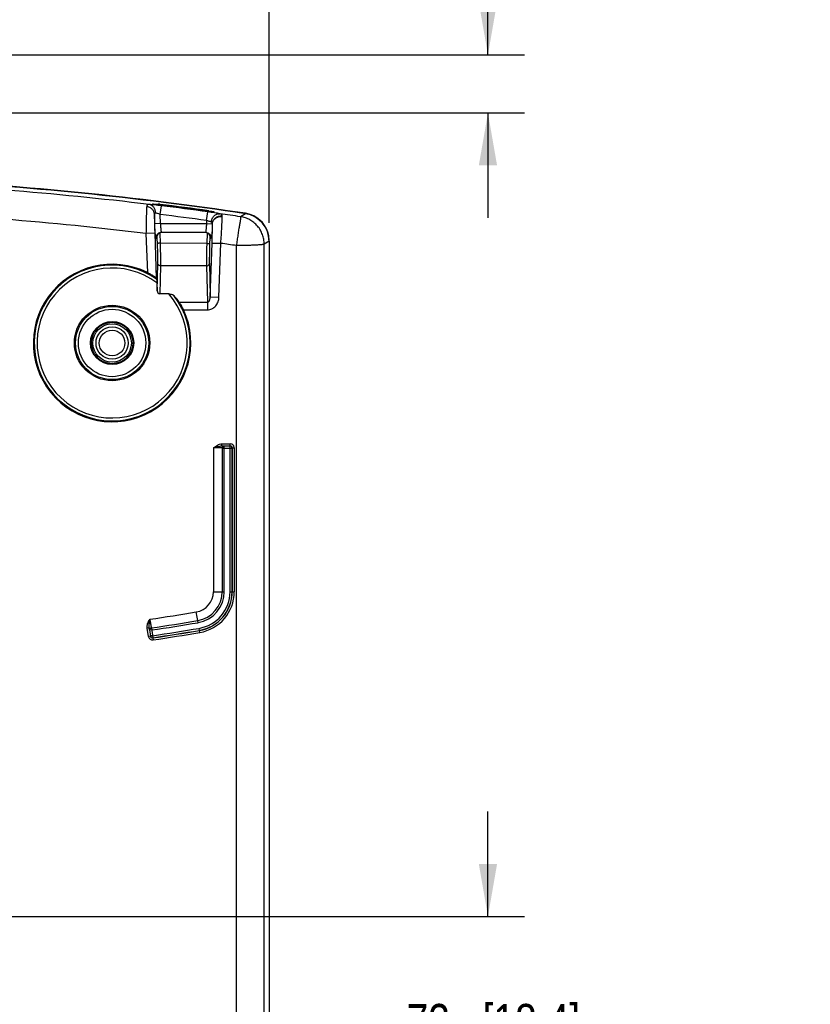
# Model space of a CAD drawing. Header units: inches. Extents: x 0 to 34, y 0 to 22.
# Tile 10 of 62: x 11.3 to 14, y 11.2 to 14.6. Entities that reach past the tile are written whole.
import ezdxf

# ---------------------------------------------------------------- set-up
doc = ezdxf.new("R2010")
doc.units = ezdxf.units.IN
doc.header["$LTSCALE"] = 1.87
doc.header["$MEASUREMENT"] = 0
doc.layers.get('0').update_dxf_attribs({"linetype": 'CONTINUOUS'})
doc.layers.add('DIMENSIONS', color=7, linetype='CONTINUOUS')
doc.styles.get("Standard").update_dxf_attribs({"font": 'txt', "width": 0.8})
doc.dimstyles.new('DIMSTYLE_1', dxfattribs={"dimtxt": 0.125, "dimasz": 0.18, "dimexe": 0.125, "dimexo": 0.0625, "dimgap": 0.0625, "dimtad": 0, "dimtih": 1, "dimtoh": 1, "dimzin": 4, "dimdsep": 46, "dimtxsty": 'STANDARD', "dimblk": '_FILLED', "dimblk1": '_FILLED', "dimblk2": '_FILLED', "dimcen": 0.09, "dimadec": 0, "dimazin": 0, "dimtp": 0.001, "dimtm": 0.001, "dimtfac": 1, "dimtofl": 0, "dimtmove": 0, "dimatfit": 3, "dimldrblk": '_FILLED', "dimfxl": 1, "dimtolj": 1, "dimtzin": 4, "dimarcsym": 0})

# ---------------------------------------------------------------- blocks, each defined once
blk = doc.blocks.new('_FILLED')
at = {"color": 0, "linetype": 'BYBLOCK'}
blk.add_solid([(0, 0), (-1, 0.174), (-1, -0.174)], dxfattribs=at)
blk = doc.blocks.new('*D6')
at = {"layer": 'DIMENSIONS', "color": 2, "linetype": 'CONTINUOUS'}
for p, q in [((10.2791, 14.5167), (10.2791, 15.3264)), ((12.1184, 13.8638), (12.1184, 15.3264)), ((10.2791, 15.2014), (10.5737, 15.2014)), ((12.1184, 15.2014), (11.8237, 15.2014))]:
    blk.add_line(p, q, dxfattribs=at)
at = {"layer": 'DIMENSIONS', "color": 2, "linetype": 'CONTINUOUS', "xscale": 0.18, "yscale": 0.18, "zscale": 0.18, "rotation": 180}
blk.add_blockref('_FILLED', (10.2791, 15.2014), dxfattribs=at)
at = {"layer": 'DIMENSIONS', "color": 2, "linetype": 'CONTINUOUS', "xscale": 0.18, "yscale": 0.18, "zscale": 0.18}
blk.add_blockref('_FILLED', (12.1184, 15.2014), dxfattribs=at)
at = {"layer": 'DIMENSIONS', "color": 2, "linetype": 'CONTINUOUS', "insert": (11.1987, 15.2639), "char_height": 0.125, "width": 1.125, "attachment_point": 2, "line_spacing_factor": 0.9}
blk.add_mtext('1.84{\\Ftxt.shx;\\W1.000000;\\H0.125000; }[46.7]', dxfattribs=at)
blk = doc.blocks.new('*D7')
at = {"layer": 'DIMENSIONS', "color": 2, "linetype": 'CONTINUOUS'}
for p, q in [((12.8684, 14.4398), (12.8684, 14.8444)), ((12.8684, 14.8444), (12.9859, 14.8444)), ((10.3416, 14.4398), (12.9934, 14.4398)), ((10.3416, 14.2407), (12.9934, 14.2407)), ((12.8684, 14.2407), (12.8684, 13.8807))]:
    blk.add_line(p, q, dxfattribs=at)
at = {"layer": 'DIMENSIONS', "color": 2, "linetype": 'CONTINUOUS', "xscale": 0.18, "yscale": 0.18, "zscale": 0.18}
for p, rotation in [((12.8684, 14.4398), 270), ((12.8684, 14.2407), 90)]:
    blk.add_blockref('_FILLED', p, dxfattribs=dict(at, rotation=rotation))
at = {"layer": 'DIMENSIONS', "color": 2, "linetype": 'CONTINUOUS', "insert": (13.0484, 14.9069), "char_height": 0.125, "width": 0.925, "attachment_point": 1, "line_spacing_factor": 0.9}
blk.add_mtext('.20{\\Ftxt.shx;\\W1.000000;\\H0.125000; }[5.1]', dxfattribs=at)
blk = doc.blocks.new('*D10')
at = {"layer": 'DIMENSIONS', "color": 2, "linetype": 'CONTINUOUS'}
for p, q in [((12.8684, 11.4861), (12.8684, 11.8461)), ((10.9791, 11.4861), (12.9934, 11.4861)), ((11.7041, 10.7611), (12.9934, 10.7611)), ((12.8684, 10.7611), (12.8684, 10.4011))]:
    blk.add_line(p, q, dxfattribs=at)
at = {"layer": 'DIMENSIONS', "color": 2, "linetype": 'CONTINUOUS', "xscale": 0.18, "yscale": 0.18, "zscale": 0.18}
for p, rotation in [((12.8684, 11.4861), 270), ((12.8684, 10.7611), 90)]:
    blk.add_blockref('_FILLED', p, dxfattribs=dict(at, rotation=rotation))
at = {"layer": 'DIMENSIONS', "color": 2, "linetype": 'CONTINUOUS', "insert": (12.8684, 11.1861), "char_height": 0.125, "width": 1.025, "attachment_point": 2, "line_spacing_factor": 0.9}
blk.add_mtext('.73{\\Ftxt.shx;\\W1.000000;\\H0.125000; }[18.4]', dxfattribs=at)

msp = doc.modelspace()

# ---------------------------------------------------------------- linework, layer by layer
at = {"color": 7, "linetype": 'CONTINUOUS'}
for p, q in [((11.7185, 13.9282), (11.7209, 13.9297)), ((11.7209, 13.9297), (11.7218, 13.9274)), ((11.7209, 13.9297), (11.7224, 13.9297)), ((11.7224, 13.9297), (11.7381, 13.9281)), ((11.7449, 13.9273), (11.7446, 13.9244)), ((11.7454, 13.8927), (11.7491, 13.9225)), ((11.7265, 13.8609), (11.7254, 13.8934)), ((11.7465, 13.8616), (11.7454, 13.8927)), ((11.904, 13.8719), (11.9081, 13.9016)), ((11.9112, 13.9054), (11.9108, 13.9026)), ((11.9112, 13.9054), (11.9221, 13.9038)), ((11.9221, 13.9038), (11.928, 13.9027)), ((11.9284, 13.9025), (11.9275, 13.9005)), ((11.928, 13.9027), (11.9284, 13.9025)), ((11.9574, 13.8856), (11.9573, 13.8877)), ((12.0374, 13.8952), (12.0205, 13.8849)), ((11.7465, 13.8616), (11.7265, 13.8609)), ((11.7465, 13.8616), (11.9037, 13.8616)), ((11.904, 13.8719), (11.9037, 13.8616)), ((11.9037, 13.8616), (11.9235, 13.8609)), ((11.7262, 13.8288), (11.6962, 13.8277)), ((11.6962, 13.8277), (11.7009, 13.6936)), ((11.7262, 13.8288), (11.7316, 13.6738)), ((11.7325, 13.8103), (11.73, 13.8109)), ((11.7351, 13.8104), (11.7347, 13.8207)), ((11.7357, 13.7934), (11.7351, 13.8104)), ((11.7445, 13.8284), (11.7444, 13.8296)), ((11.7457, 13.7941), (11.7445, 13.8284)), ((11.75, 13.8316), (11.9002, 13.8316)), ((11.9058, 13.8284), (11.9046, 13.7937)), ((11.9059, 13.8295), (11.9058, 13.8284)), ((11.9151, 13.8104), (11.9145, 13.793)), ((11.9155, 13.8206), (11.9151, 13.8104)), ((11.9202, 13.8109), (11.9177, 13.8103)), ((11.9046, 13.7937), (11.7457, 13.7941)), ((11.9163, 13.6106), (11.9228, 13.7948)), ((11.9228, 13.7948), (11.9528, 13.7938)), ((11.9463, 13.6095), (11.9528, 13.7938)), ((12.0064, 6.9246), (12.0064, 13.786)), ((12.1184, 13.8013), (12.1014, 13.7909)), ((12.1014, 6.937), (12.1014, 13.7909)), ((12.1184, 13.8013), (12.1184, 6.9223)), ((11.7344, 13.6314), (11.7367, 13.7249)), ((11.7443, 13.6204), (11.7467, 13.7166)), ((11.9034, 13.7162), (11.7467, 13.7166)), ((11.9034, 13.7162), (11.9066, 13.5915)), ((11.9134, 13.7245), (11.9163, 13.6106)), ((11.7334, 13.6585), (11.7344, 13.6314)), ((11.7745, 13.6204), (11.7443, 13.6204)), ((11.9163, 13.6106), (11.9463, 13.6095)), ((11.8104, 13.5915), (11.9066, 13.5915)), ((11.9066, 13.5915), (11.9066, 13.5655)), ((11.8251, 13.5655), (11.9066, 13.5655)), ((11.9564, 13.0993), (11.9564, 13.1063)), ((11.9564, 13.1063), (11.985, 13.1063)), ((11.9564, 13.0993), (11.9647, 13.0993)), ((11.9646, 13.0989), (11.9574, 13.0993)), ((11.9647, 13.0989), (11.9646, 13.0989)), ((11.9647, 12.5995), (11.9647, 13.0989)), ((11.9845, 13.0989), (11.9647, 13.0989)), ((11.9845, 12.5995), (11.9845, 13.0989)), ((11.985, 13.0993), (11.985, 13.1063)), ((11.9276, 13.0926), (11.9276, 12.5995)), ((11.9492, 13.0924), (11.9276, 13.0926)), ((11.9576, 13.0919), (11.9576, 12.5995)), ((11.9577, 13.0919), (11.9576, 13.0919)), ((11.9577, 13.0919), (11.9577, 12.5995)), ((11.9577, 13.0919), (11.9915, 13.0919)), ((11.9915, 12.5995), (11.9915, 13.0919)), ((11.992, 13.0923), (11.992, 12.5995)), ((11.992, 13.0923), (11.999, 13.0923)), ((11.999, 13.0923), (11.999, 12.5995)), ((11.9276, 12.5995), (11.9647, 12.5995)), ((11.9845, 12.5995), (11.999, 12.5995)), ((11.8747, 12.4933), (11.8687, 12.5299)), ((11.7071, 12.4753), (11.7002, 12.4743)), ((11.7044, 12.446), (11.7002, 12.4743)), ((11.7083, 12.4671), (11.7071, 12.4753)), ((11.7071, 12.4753), (11.7087, 12.4673)), ((11.7087, 12.4673), (11.7088, 12.4672)), ((11.7157, 12.4682), (11.7088, 12.4672)), ((11.7088, 12.4672), (11.7117, 12.4476)), ((11.7146, 12.4752), (11.7147, 12.4752)), ((11.7147, 12.4752), (11.7196, 12.4417)), ((11.8804, 12.4595), (11.878, 12.4738)), ((11.7113, 12.4471), (11.7044, 12.446)), ((11.7186, 12.4486), (11.7117, 12.4476)), ((11.7193, 12.4412), (11.7196, 12.4417)), ((11.7193, 12.4412), (11.7203, 12.4342))]:
    msp.add_line(p, q, dxfattribs=at)
for centre, radius in [((11.5801, 13.4521), 0.1294), ((11.5801, 13.4521), 0.1255), ((11.5801, 13.4521), 0.1155), ((11.5801, 13.4521), 0.0741), ((11.5801, 13.4521), 0.071), ((11.5801, 13.452), 0.066), ((11.5801, 13.452), 0.0552), ((11.5801, 13.452), 0.0439)]:
    msp.add_circle(centre, radius, dxfattribs=at)
for centre, radius, start, end in [((10.2791, 2.1229), 11.9043, 81.50576, 86.95937), ((10.2791, 2.1207), 11.905, 81.50639, 86.95994), ((10.2791, 2.1207), 11.8924, 83.10131, 85.47976), ((11.6526, 13.2132), 0.72, 82.8055, 83.1782), ((10.2791, 2.1207), 11.8943, 82.10217, 82.93326), ((11.6575, 13.2523), 0.6807, 82.6222, 82.8054), ((10.2791, 2.1207), 11.8972, 82.11518, 82.92273), ((10.2791, 2.1207), 11.893, 82.12714, 82.89973), ((10.2791, 2.1207), 11.7924, 83.09781, 85.47334), ((10.2791, 2.1207), 11.863, 82.12714, 82.89973), ((10.2791, 2.1207), 11.8924, 81.57983, 81.92623), ((12.0234, 13.8013), 0.0949, 0.0002, 81.5209), ((12.0234, 13.8025), 0.0951, 71.3309, 81.4994), ((12.0235, 13.8027), 0.0949, 10.1779, 71.3279), ((11.903, 13.8595), 0.0206, 359.7861, 3.9566), ((12.0232, 13.8027), 0.0952, 3.4178, 10.1728), ((12.0235, 13.8027), 0.0949, 0.0023, 3.4193), ((10.2791, 2.1207), 11.7924, 81.57707, 81.84063), ((11.5801, 13.4521), 0.27, 63.4137, 24.8334), ((11.5801, 13.4521), 0.2671, 55.1715, 37.5481), ((11.5801, 13.4521), 0.2571, 53.3918, 40.8725), ((10.954, 13.3432), 0.8449, 22.8557, 23.0316), ((11.9461, 12.6229), 0.4766, 88.6433, 88.764), ((11.9646, 13.0919), 0.007, 90.0376, 179.9624), ((11.9647, 13.092), 0.00692, 90.0802, 100.1894), ((11.9845, 13.0919), 0.007, 0.0376, 89.9624), ((11.985, 13.0923), 0.014, 7.4342, 89.9908), ((11.985, 13.0923), 0.007, 359.9727, 90.0273), ((11.9851, 13.0923), 0.0139, 0.0198, 7.4999), ((11.8571, 12.5995), 0.0705, 279.4411, 360), ((11.8571, 12.5995), 0.1006, 279.4411, 360), ((11.8571, 12.5995), 0.1005, 279.4411, 360), ((11.8571, 12.5995), 0.1076, 279.4411, 360), ((11.8571, 12.5995), 0.1274, 279.4411, 360), ((11.8571, 12.5995), 0.1344, 279.4411, 360), ((11.8571, 12.5995), 0.1349, 279.4411, 360), ((11.8571, 12.5995), 0.1419, 279.4411, 360), ((10.2791, 22.0891), 9.6905, 278.48878, 279.44108), ((10.2791, 22.0891), 9.7205, 278.49236, 279.44108), ((10.2791, 22.0891), 9.7206, 278.49274, 279.44108), ((10.2791, 22.0891), 9.7276, 278.49274, 279.44108), ((11.7156, 12.4683), 0.007, 98.53, 188.4105), ((11.7157, 12.4683), 0.00692, 98.5716, 108.5662), ((10.2791, 22.0891), 9.7474, 278.49264, 279.44108), ((10.2791, 22.0891), 9.7549, 278.48995, 279.44108), ((10.2791, 22.0891), 9.7544, 278.49264, 279.44108), ((10.2791, 22.0891), 9.7619, 278.48995, 279.44108), ((11.7181, 12.4481), 0.0139, 188.468, 195.9513), ((11.7182, 12.4481), 0.014, 195.8855, 278.4807), ((11.7182, 12.4481), 0.007, 188.435, 278.5034), ((11.7186, 12.4486), 0.007, 188.4858, 278.455)]:
    msp.add_arc(centre, radius, start, end, dxfattribs=at)
for centre, major_axis, ratio, start_param, end_param in [((11.7521, 13.8111), (-0.0194, 0.0048), 0.999342, 4.955394, 5.493571), ((11.8981, 13.8111), (-0.0194, -0.0048), 0.999342, -2.351979, -1.906617), ((11.7443, 13.6319), (0.0003, 0.0115), 0.865955, -4.642593, -3.119478), ((11.5801, 13.4263), (0, 0.2842), 0.995872, -0.950625, -0.845315)]:
    msp.add_ellipse(centre, major_axis=major_axis, ratio=ratio, start_param=start_param, end_param=end_param, dxfattribs=at)
for points, knots in [([(11.6987, 13.9196), (11.6986, 13.9173), (11.6983, 13.9122), (11.6977, 13.8998), (11.6972, 13.881), (11.6966, 13.8555), (11.6963, 13.8372), (11.6962, 13.8277)], [0, 0, 0, 0, 0.073886, 0.167238, 0.403558, 0.689049, 1, 1, 1, 1]), ([(11.7075, 13.927), (11.7069, 13.9271), (11.7056, 13.9271), (11.7038, 13.9269), (11.7023, 13.9264), (11.701, 13.9256), (11.7001, 13.9244), (11.6994, 13.923), (11.6989, 13.9214), (11.6988, 13.9202), (11.6987, 13.9196)], [0, 0, 0, 0, 0.151988, 0.284236, 0.401168, 0.509279, 0.616519, 0.730557, 0.857213, 1, 1, 1, 1]), ([(11.7254, 13.8934), (11.7252, 13.8966), (11.724, 13.9015), (11.7207, 13.9072), (11.7174, 13.9111), (11.7134, 13.9143), (11.7074, 13.9178), (11.7022, 13.9192), (11.6987, 13.9196)], [0, 0, 0, 0, 0.239472, 0.362153, 0.486471, 0.612756, 0.741131, 1, 1, 1, 1]), ([(11.7491, 13.9225), (11.7413, 13.9235), (11.7302, 13.9248), (11.7163, 13.9262), (11.7102, 13.9268), (11.7075, 13.927)], [0, 0, 0, 0, 0.564448, 0.805884, 1, 1, 1, 1]), ([(11.7287, 13.8981), (11.7287, 13.8999), (11.7284, 13.9034), (11.7273, 13.9085), (11.7254, 13.9133), (11.7228, 13.9176), (11.7197, 13.9212), (11.716, 13.9241), (11.7119, 13.9261), (11.709, 13.9268), (11.7075, 13.927)], [0, 0, 0, 0, 0.13582, 0.270457, 0.401911, 0.529101, 0.652014, 0.771086, 0.886911, 1, 1, 1, 1]), ([(11.7424, 13.9247), (11.7409, 13.9249), (11.738, 13.9252), (11.7336, 13.9258), (11.7301, 13.9262), (11.7275, 13.9266), (11.7257, 13.9268), (11.7241, 13.9271), (11.7226, 13.9273), (11.7214, 13.9275), (11.7204, 13.9277), (11.7196, 13.9278), (11.719, 13.9279), (11.7187, 13.928), (11.7186, 13.9281), (11.7185, 13.9281), (11.7185, 13.9281), (11.7185, 13.9282)], [0, 0, 0, 0, 0.184745, 0.368939, 0.542579, 0.622741, 0.697178, 0.76507, 0.8256, 0.878017, 0.92167, 0.955923, 0.980323, 0.988816, 0.994852, 0.998478, 1, 1, 1, 1]), ([(11.7254, 13.8934), (11.7253, 13.8918), (11.7252, 13.8882), (11.7251, 13.8795), (11.7252, 13.8662), (11.7256, 13.8483), (11.726, 13.8354), (11.7262, 13.8288)], [0, 0, 0, 0, 0.073932, 0.167411, 0.403985, 0.689427, 1, 1, 1, 1]), ([(11.7287, 13.8981), (11.7284, 13.8982), (11.7279, 13.8983), (11.7271, 13.8982), (11.7265, 13.8978), (11.726, 13.8972), (11.7257, 13.8965), (11.7254, 13.8951), (11.7254, 13.8941), (11.7254, 13.8934)], [0, 0, 0, 0, 0.122377, 0.227874, 0.32602, 0.43033, 0.549538, 0.685501, 1, 1, 1, 1]), ([(11.7454, 13.8927), (11.7423, 13.8939), (11.7379, 13.8954), (11.7323, 13.8971), (11.7298, 13.8978), (11.7287, 13.8981)], [0, 0, 0, 0, 0.560558, 0.803506, 1, 1, 1, 1]), ([(11.9493, 13.8953), (11.9467, 13.8957), (11.9407, 13.8968), (11.927, 13.8989), (11.9159, 13.9005), (11.9081, 13.9016)], [0, 0, 0, 0, 0.194276, 0.435529, 1, 1, 1, 1]), ([(11.9308, 13.9003), (11.9308, 13.9003), (11.9308, 13.9003), (11.9307, 13.9003), (11.9306, 13.9003), (11.9304, 13.9003), (11.93, 13.9003), (11.9294, 13.9003), (11.9287, 13.9004), (11.9279, 13.9005), (11.9269, 13.9006), (11.9253, 13.9007), (11.9231, 13.901), (11.9201, 13.9013), (11.9169, 13.9018), (11.9146, 13.9021), (11.9134, 13.9022)], [0, 0, 0, 0, 0.001873, 0.005789, 0.011951, 0.020374, 0.043928, 0.076237, 0.117046, 0.166069, 0.22291, 0.287134, 0.43598, 0.608844, 0.799419, 1, 1, 1, 1]), ([(11.9204, 13.8664), (11.9205, 13.8685), (11.9212, 13.8725), (11.9238, 13.8801), (11.9283, 13.8868), (11.9342, 13.8917), (11.9391, 13.8942), (11.9442, 13.8954), (11.9477, 13.8955), (11.9493, 13.8953)], [0, 0, 0, 0, 0.135331, 0.270475, 0.530235, 0.653918, 0.772915, 0.88797, 1, 1, 1, 1]), ([(11.9235, 13.8609), (11.9238, 13.8647), (11.9262, 13.8724), (11.9341, 13.8816), (11.945, 13.8872), (11.9533, 13.888), (11.9573, 13.8877)], [0, 0, 0, 0, 0.241391, 0.490113, 0.744646, 1, 1, 1, 1]), ([(11.9236, 13.8594), (11.9237, 13.8613), (11.9243, 13.8651), (11.9265, 13.8705), (11.9298, 13.8753), (11.9357, 13.8808), (11.945, 13.8854), (11.9533, 13.886), (11.9574, 13.8856)], [0, 0, 0, 0, 0.118833, 0.239509, 0.362024, 0.48672, 0.741297, 1, 1, 1, 1]), ([(11.9573, 13.8877), (11.9572, 13.8886), (11.9568, 13.8901), (11.9559, 13.8917), (11.9547, 13.8931), (11.9525, 13.8945), (11.9505, 13.895), (11.9493, 13.8953)], [0, 0, 0, 0, 0.245789, 0.359689, 0.472581, 0.71281, 1, 1, 1, 1]), ([(11.9528, 13.7938), (11.9534, 13.8033), (11.9545, 13.8215), (11.956, 13.847), (11.9569, 13.8658), (11.9573, 13.8782), (11.9574, 13.8833), (11.9574, 13.8856)], [0, 0, 0, 0, 0.310887, 0.596198, 0.832426, 0.925874, 1, 1, 1, 1]), ([(12.0205, 13.8849), (12.0206, 13.8849), (12.0207, 13.8846), (12.0207, 13.8841), (12.0208, 13.8834), (12.0207, 13.8825), (12.0206, 13.8813), (12.0204, 13.8793), (12.02, 13.8763), (12.0193, 13.8721), (12.0185, 13.8671), (12.0175, 13.8613), (12.0163, 13.8548), (12.0151, 13.8477), (12.0138, 13.84), (12.0125, 13.8319), (12.0112, 13.8232), (12.0099, 13.8142), (12.0082, 13.8018), (12.0071, 13.7923), (12.0064, 13.786)], [0, 0, 0, 0, 0.002993, 0.007989, 0.015171, 0.024579, 0.03622, 0.050088, 0.084432, 0.127303, 0.178285, 0.236945, 0.302721, 0.374958, 0.452997, 0.536132, 0.623602, 0.714643, 0.808414, 1, 1, 1, 1]), ([(12.1014, 13.7909), (12.1014, 13.7965), (12.1004, 13.8078), (12.0959, 13.8242), (12.0887, 13.8395), (12.0788, 13.8533), (12.0666, 13.8651), (12.0526, 13.8746), (12.0371, 13.8815), (12.0261, 13.8841), (12.0205, 13.8849)], [0, 0, 0, 0, 0.124978, 0.25007, 0.375064, 0.500043, 0.625002, 0.749993, 0.87509, 1, 1, 1, 1]), ([(11.73, 13.8109), (11.73, 13.8109), (11.7299, 13.811), (11.7298, 13.8112), (11.7297, 13.8116), (11.7296, 13.812), (11.7295, 13.8126), (11.7294, 13.8135), (11.7292, 13.815), (11.729, 13.8171), (11.7287, 13.8196), (11.7285, 13.8226), (11.7283, 13.8258), (11.728, 13.8295), (11.7277, 13.8348), (11.7273, 13.8421), (11.7269, 13.8514), (11.7266, 13.8577), (11.7265, 13.8609)], [0, 0, 0, 0, 0.002384, 0.00678, 0.013411, 0.02232, 0.033509, 0.046972, 0.080636, 0.122993, 0.173633, 0.232131, 0.297925, 0.370347, 0.448725, 0.620414, 0.806722, 1, 1, 1, 1]), ([(11.75, 13.8316), (11.75, 13.8316), (11.7499, 13.8317), (11.7497, 13.8319), (11.7496, 13.8323), (11.7494, 13.8331), (11.7492, 13.8341), (11.7489, 13.8353), (11.7487, 13.8369), (11.7485, 13.8386), (11.7481, 13.8414), (11.7477, 13.8452), (11.7473, 13.8503), (11.7469, 13.8559), (11.7466, 13.8597), (11.7465, 13.8616)], [0, 0, 0, 0, 0.003315, 0.008311, 0.024583, 0.04969, 0.083641, 0.126156, 0.176845, 0.23529, 0.30094, 0.451226, 0.62218, 0.807632, 1, 1, 1, 1]), ([(11.9037, 13.8616), (11.9036, 13.8597), (11.9033, 13.8559), (11.9029, 13.8503), (11.9024, 13.8452), (11.902, 13.8414), (11.9017, 13.8386), (11.9015, 13.8369), (11.9012, 13.8353), (11.901, 13.8341), (11.9008, 13.8331), (11.9006, 13.8323), (11.9004, 13.8319), (11.9003, 13.8317), (11.9002, 13.8316), (11.9002, 13.8316)], [0, 0, 0, 0, 0.192366, 0.377816, 0.548772, 0.699059, 0.764709, 0.823154, 0.873842, 0.916358, 0.950308, 0.975415, 0.991687, 0.996685, 1, 1, 1, 1]), ([(11.9204, 13.8664), (11.9193, 13.8669), (11.9169, 13.8677), (11.9115, 13.8696), (11.9071, 13.871), (11.904, 13.8719)], [0, 0, 0, 0, 0.197308, 0.43927, 1, 1, 1, 1]), ([(11.9236, 13.8594), (11.9235, 13.8563), (11.9232, 13.8501), (11.9228, 13.8411), (11.9224, 13.834), (11.9221, 13.8288), (11.9219, 13.8253), (11.9216, 13.8221), (11.9214, 13.8193), (11.9212, 13.8169), (11.921, 13.8149), (11.9208, 13.8132), (11.9206, 13.8122), (11.9204, 13.8115), (11.9204, 13.8112), (11.9203, 13.811), (11.9202, 13.8109), (11.9202, 13.8109)], [0, 0, 0, 0, 0.194801, 0.381723, 0.553393, 0.631594, 0.703765, 0.769262, 0.827448, 0.877785, 0.919866, 0.953298, 0.97778, 0.986631, 0.993225, 0.997605, 1, 1, 1, 1]), ([(11.9235, 13.8609), (11.9235, 13.8616), (11.9233, 13.8627), (11.9228, 13.8644), (11.9218, 13.8657), (11.9209, 13.8662), (11.9204, 13.8664)], [0, 0, 0, 0, 0.28119, 0.532968, 0.764485, 1, 1, 1, 1]), ([(11.9228, 13.7948), (11.923, 13.8015), (11.9234, 13.8143), (11.9238, 13.8323), (11.9238, 13.8455), (11.9238, 13.8542), (11.9237, 13.8578), (11.9236, 13.8594)], [0, 0, 0, 0, 0.310404, 0.595459, 0.83185, 0.925547, 1, 1, 1, 1]), ([(11.75, 13.8316), (11.7473, 13.8316), (11.7433, 13.8308), (11.7386, 13.8282), (11.7355, 13.8256), (11.733, 13.8224), (11.7306, 13.8177), (11.7299, 13.8136), (11.73, 13.8109)], [0, 0, 0, 0, 0.249012, 0.37461, 0.499906, 0.625217, 0.750855, 1, 1, 1, 1]), ([(11.7419, 13.8283), (11.7402, 13.8273), (11.7372, 13.8248), (11.7342, 13.8202), (11.7326, 13.8153), (11.7324, 13.812), (11.7325, 13.8103)], [0, 0, 0, 0, 0.276134, 0.530406, 0.768686, 1, 1, 1, 1]), ([(11.9002, 13.8316), (11.9028, 13.8316), (11.9069, 13.8308), (11.9116, 13.8282), (11.9147, 13.8256), (11.9172, 13.8224), (11.9196, 13.8177), (11.9203, 13.8136), (11.9202, 13.8109)], [0, 0, 0, 0, 0.249012, 0.37461, 0.499906, 0.625217, 0.750855, 1, 1, 1, 1]), ([(11.9177, 13.8103), (11.9178, 13.812), (11.9176, 13.8153), (11.916, 13.8202), (11.9129, 13.8248), (11.91, 13.8273), (11.9083, 13.8283)], [0, 0, 0, 0, 0.231314, 0.469594, 0.723866, 1, 1, 1, 1]), ([(11.7457, 13.7941), (11.7451, 13.7941), (11.7438, 13.794), (11.742, 13.794), (11.7403, 13.7939), (11.7388, 13.7938), (11.7377, 13.7937), (11.737, 13.7936), (11.7366, 13.7936), (11.7362, 13.7935), (11.736, 13.7935), (11.7358, 13.7935), (11.7357, 13.7934), (11.7357, 13.7934)], [0, 0, 0, 0, 0.189362, 0.373362, 0.543816, 0.693795, 0.818319, 0.869539, 0.912722, 0.947586, 0.973873, 0.991361, 1, 1, 1, 1]), ([(11.7367, 13.7249), (11.7369, 13.7291), (11.7369, 13.7388), (11.7367, 13.7548), (11.7363, 13.7735), (11.7359, 13.7866), (11.7357, 13.7934)], [0, 0, 0, 0, 0.18328, 0.423163, 0.702158, 1, 1, 1, 1]), ([(11.7467, 13.7166), (11.7468, 13.7214), (11.7469, 13.7323), (11.7468, 13.7504), (11.7464, 13.7715), (11.746, 13.7864), (11.7457, 13.7941)], [0, 0, 0, 0, 0.18328, 0.423147, 0.702154, 1, 1, 1, 1]), ([(11.9046, 13.7937), (11.9043, 13.786), (11.9039, 13.7711), (11.9035, 13.75), (11.9033, 13.7319), (11.9033, 13.721), (11.9034, 13.7162)], [0, 0, 0, 0, 0.29785, 0.576864, 0.816729, 1, 1, 1, 1]), ([(11.9046, 13.7937), (11.9052, 13.7937), (11.9064, 13.7936), (11.9082, 13.7935), (11.9099, 13.7934), (11.9114, 13.7934), (11.9125, 13.7933), (11.9132, 13.7932), (11.9136, 13.7932), (11.914, 13.7931), (11.9142, 13.7931), (11.9144, 13.793), (11.9145, 13.793), (11.9145, 13.793)], [0, 0, 0, 0, 0.189783, 0.373927, 0.544339, 0.694172, 0.818514, 0.86965, 0.912765, 0.947579, 0.973839, 0.991326, 1, 1, 1, 1]), ([(11.9145, 13.793), (11.9143, 13.7862), (11.9138, 13.773), (11.9134, 13.7544), (11.9133, 13.7384), (11.9133, 13.7287), (11.9134, 13.7245)], [0, 0, 0, 0, 0.297847, 0.576849, 0.816728, 1, 1, 1, 1]), ([(12.1014, 13.7909), (12.1013, 13.7909), (12.101, 13.7908), (12.1005, 13.7906), (12.0998, 13.7904), (12.0989, 13.7901), (12.0978, 13.7898), (12.0959, 13.7894), (12.093, 13.789), (12.0889, 13.7886), (12.084, 13.7882), (12.0785, 13.7879), (12.0722, 13.7875), (12.0654, 13.7872), (12.0553, 13.7868), (12.0416, 13.7864), (12.0243, 13.7861), (12.0125, 13.786), (12.0064, 13.786)], [0, 0, 0, 0, 0.002981, 0.008413, 0.016208, 0.026272, 0.038531, 0.052924, 0.087971, 0.131227, 0.182389, 0.241078, 0.306751, 0.37876, 0.456456, 0.626109, 0.809728, 1, 1, 1, 1]), ([(11.7467, 13.7166), (11.7455, 13.7166), (11.743, 13.7171), (11.7397, 13.7188), (11.7375, 13.7216), (11.7368, 13.7238), (11.7367, 13.7249)], [0, 0, 0, 0, 0.265223, 0.5227, 0.766972, 1, 1, 1, 1]), ([(11.9034, 13.7162), (11.9047, 13.7162), (11.9072, 13.7167), (11.9104, 13.7184), (11.9127, 13.7212), (11.9134, 13.7234), (11.9134, 13.7245)], [0, 0, 0, 0, 0.265222, 0.522699, 0.766971, 1, 1, 1, 1]), ([(11.7316, 13.6738), (11.7316, 13.6738), (11.7315, 13.674), (11.7312, 13.6743), (11.7306, 13.6749), (11.7297, 13.6757), (11.7285, 13.6766), (11.7271, 13.6778), (11.7254, 13.679), (11.7235, 13.6803), (11.7207, 13.6822), (11.7169, 13.6847), (11.7119, 13.6877), (11.7065, 13.6907), (11.7028, 13.6927), (11.7009, 13.6936)], [0, 0, 0, 0, 0.005452, 0.013535, 0.0374, 0.070888, 0.113102, 0.163106, 0.219947, 0.282669, 0.350339, 0.497938, 0.658407, 0.827375, 1, 1, 1, 1]), ([(11.7326, 13.6714), (11.7327, 13.6713), (11.7327, 13.6712), (11.7327, 13.6709), (11.7328, 13.6704), (11.7328, 13.6696), (11.7329, 13.6684), (11.733, 13.6667), (11.7331, 13.6648), (11.7333, 13.6621), (11.7334, 13.66), (11.7334, 13.6585)], [0, 0, 0, 0, 0.013785, 0.038339, 0.072764, 0.116098, 0.225379, 0.357744, 0.506108, 0.665491, 1, 1, 1, 1]), ([(11.7745, 13.6204), (11.7763, 13.6204), (11.7797, 13.6201), (11.7846, 13.619), (11.7881, 13.6176), (11.7905, 13.6162), (11.7915, 13.6154), (11.7918, 13.6149)], [0, 0, 0, 0, 0.286446, 0.556129, 0.798081, 0.905261, 1, 1, 1, 1]), ([(11.9066, 13.5915), (11.9072, 13.5915), (11.9083, 13.5917), (11.9098, 13.5924), (11.911, 13.5934), (11.9123, 13.5949), (11.9136, 13.597), (11.9146, 13.5997), (11.9154, 13.6024), (11.9161, 13.606), (11.9163, 13.6087), (11.9163, 13.6106)], [0, 0, 0, 0, 0.073138, 0.143511, 0.210683, 0.275504, 0.400747, 0.522874, 0.643305, 0.762746, 1, 1, 1, 1]), ([(11.9066, 13.5655), (11.9094, 13.5655), (11.9148, 13.5662), (11.9225, 13.569), (11.9295, 13.5735), (11.9353, 13.5792), (11.94, 13.586), (11.9446, 13.5959), (11.9461, 13.6041), (11.9463, 13.6095)], [0, 0, 0, 0, 0.125007, 0.250053, 0.375138, 0.500247, 0.625367, 0.750497, 1, 1, 1, 1]), ([(11.8251, 13.5655), (11.8228, 13.5706), (11.8191, 13.5777), (11.814, 13.5863), (11.8116, 13.5899), (11.8104, 13.5915)], [0, 0, 0, 0, 0.560096, 0.802988, 1, 1, 1, 1]), ([(11.9276, 13.0926), (11.9297, 13.0942), (11.934, 13.0976), (11.9408, 13.102), (11.9483, 13.1054), (11.9537, 13.1063), (11.9564, 13.1063)], [0, 0, 0, 0, 0.250249, 0.500413, 0.750378, 1, 1, 1, 1]), ([(11.9276, 13.0926), (11.93, 13.0933), (11.9349, 13.0947), (11.9421, 13.0968), (11.948, 13.0983), (11.9528, 13.0992), (11.9552, 13.0993), (11.9564, 13.0993)], [0, 0, 0, 0, 0.257314, 0.510072, 0.756686, 0.878432, 1, 1, 1, 1]), ([(11.9577, 13.0919), (11.9577, 13.0927), (11.958, 13.0943), (11.9592, 13.0965), (11.9611, 13.0981), (11.9626, 13.0986), (11.9634, 13.0988)], [0, 0, 0, 0, 0.249389, 0.499656, 0.749499, 1, 1, 1, 1]), ([(11.9576, 13.0919), (11.9576, 13.092), (11.9575, 13.092), (11.9574, 13.092), (11.9572, 13.092), (11.957, 13.0921), (11.9566, 13.0921), (11.9561, 13.0921), (11.9552, 13.0922), (11.9541, 13.0922), (11.9526, 13.0923), (11.951, 13.0923), (11.9498, 13.0924), (11.9492, 13.0924)], [0, 0, 0, 0, 0.007705, 0.02276, 0.045434, 0.07576, 0.113694, 0.159167, 0.272369, 0.414403, 0.584041, 0.779813, 1, 1, 1, 1]), ([(11.7004, 12.4833), (11.7008, 12.4852), (11.7028, 12.4928), (11.7067, 12.4997), (11.7096, 12.5048)], [0, 0, 0, 0, 0.250201, 1, 1, 1, 1]), ([(11.7069, 12.4834), (11.707, 12.4851), (11.7074, 12.4887), (11.7083, 12.4958), (11.709, 12.5012), (11.7096, 12.5048)], [0, 0, 0, 0, 0.243967, 0.492321, 1, 1, 1, 1]), ([(11.7096, 12.5048), (11.7098, 12.5029), (11.7104, 12.4991), (11.7112, 12.4937), (11.7119, 12.4894), (11.7125, 12.4862), (11.7128, 12.4841), (11.7131, 12.4821), (11.7135, 12.4804), (11.7137, 12.4789), (11.714, 12.4777), (11.7142, 12.4768), (11.7143, 12.4762), (11.7144, 12.4759), (11.7144, 12.4756), (11.7145, 12.4754), (11.7145, 12.4753), (11.7146, 12.4752), (11.7146, 12.4752)], [0, 0, 0, 0, 0.192852, 0.378442, 0.549821, 0.628135, 0.700537, 0.766343, 0.824937, 0.875771, 0.918366, 0.952331, 0.965975, 0.977354, 0.986445, 0.993232, 0.997725, 1, 1, 1, 1]), ([(11.7002, 12.4743), (11.7001, 12.475), (11.6998, 12.478), (11.7, 12.4811), (11.7004, 12.4833)], [0, 0, 0, 0, 0.250287, 1, 1, 1, 1]), ([(11.7071, 12.4753), (11.7069, 12.4766), (11.7067, 12.4793), (11.7068, 12.482), (11.7069, 12.4834)], [0, 0, 0, 0, 0.499368, 1, 1, 1, 1]), ([(11.7088, 12.4672), (11.7087, 12.468), (11.7087, 12.4697), (11.7096, 12.472), (11.7113, 12.4738), (11.7127, 12.4746), (11.7135, 12.4749)], [0, 0, 0, 0, 0.249392, 0.499658, 0.749503, 1, 1, 1, 1])]:
    msp.add_open_spline(points, degree=3, knots=knots, dxfattribs=at)

# ---------------------------------------------------------------- dimensions: what is measured, and where the dimension line sits
at = {"layer": 'DIMENSIONS', "color": 2, "linetype": 'CONTINUOUS'}
dim = msp.add_linear_dim(base=(12.1184, 15.2014), p1=(10.2791, 14.4542), p2=(12.1184, 13.8013), dimstyle='DIMSTYLE_1', dxfattribs=at)
dim.commit()
dim.dimension.update_dxf_attribs({"geometry": '*D6', "text_midpoint": (11.1987, 15.2014), "dimtype": 160})
for base, p1, p2, angle, picture, middle in [((12.8684, 14.4398), (10.2791, 14.2407), (10.2791, 14.4398), 90, '*D7', (13.5109, 14.8444)), ((12.8683881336, 10.7611453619), (10.9165865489, 11.4861453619), (11.6415865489, 10.7611453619), 270, '*D10', (12.8683881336, 11.1236453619))]:
    dim = msp.add_linear_dim(base=base, p1=p1, p2=p2, angle=angle, dimstyle='DIMSTYLE_1', dxfattribs=at)
    dim.commit()
    dim.dimension.update_dxf_attribs({"geometry": picture, "text_midpoint": middle, "dimtype": 160})

doc.saveas('drawing.dxf')
